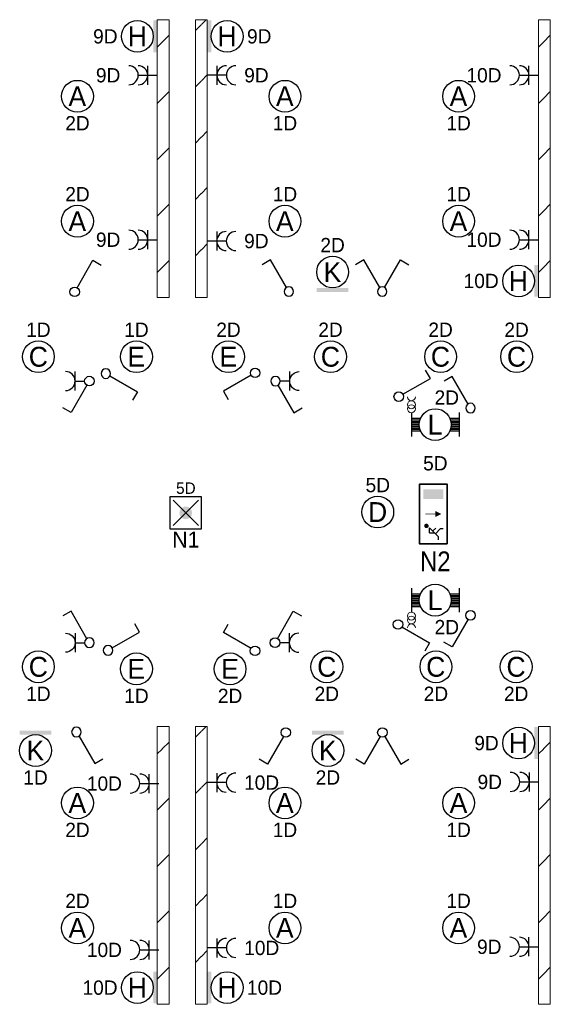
# Model space of a CAD drawing. Header units: millimetres. Extents: x 2866 to 82825, y 5804 to 55791.
# Tile 22 of 28: x 28365 to 35048, y 41045 to 53445. Entities that reach past the tile are written whole.
import ezdxf
from ezdxf.enums import TextEntityAlignment as Align

# ---------------------------------------------------------------- set-up
doc = ezdxf.new("R2010")
doc.units = ezdxf.units.MM
for name, color, linetype, lineweight in [('Level 14', 1, 'Continuous', 0), ('Level 16', 1, 'Continuous', 0), ('Level 18', 1, 'Continuous', 0), ('Level 19', 1, 'Continuous', 0), ('Level 20', 1, 'Continuous', 0)]:
    doc.layers.add(name, color=color, linetype=linetype, lineweight=lineweight)
doc.styles.add('Style-WORKING', font='WORKING.shx')

# ---------------------------------------------------------------- blocks, each defined once
blk = doc.blocks.new('EA8')
at = {"layer": 'Level 18', "color": 3, "linetype": 'Continuous', "lineweight": 25}
blk.add_circle((2.5, 0), 2, dxfattribs=at)
blk.add_solid([(0.5, -2), (0.5, 2), (0, -2), (0, 2)], dxfattribs=at)
at = {"layer": 'Level 18', "color": 1, "linetype": 'Continuous', "lineweight": 18, "style": 'Style-WORKING'}
blk.add_attdef('EA8_880', text='', height=1.8, dxfattribs=at).set_placement((2.8, 2.5), align=Align.CENTER)
at = {"layer": 'Level 18', "color": 2, "linetype": 'Continuous', "lineweight": 18, "style": 'Style-WORKING'}
blk.add_attdef('EA8_879', text='', height=2.5, dxfattribs=at).set_placement((2.48, 0), align=Align.MIDDLE_CENTER)
at = {"layer": 'Level 18', "color": 1, "linetype": 'Continuous', "lineweight": 18, "style": 'Style-WORKING'}
blk.add_attdef('EA8_882', text='', height=1.8, dxfattribs=at).set_placement((5, 0), align=Align.MIDDLE_LEFT)
blk.add_attdef('EA8_881', text='', height=1.8, dxfattribs=at).set_placement((2.8, -2.5), align=Align.TOP_CENTER)
blk = doc.blocks.new('EA7')
at = {"layer": 'Level 18', "color": 3, "linetype": 'Continuous', "lineweight": 25}
blk.add_circle((-2.5, 0), 2, dxfattribs=at)
blk.add_solid([(0, -2), (0, 2), (-0.5, -2), (-0.5, 2)], dxfattribs=at)
at = {"layer": 'Level 18', "color": 1, "linetype": 'Continuous', "lineweight": 18, "style": 'Style-WORKING'}
blk.add_attdef('EA7_1076', text='', height=1.8, dxfattribs=at).set_placement((-2.2, 2.5), align=Align.CENTER)
at = {"layer": 'Level 18', "color": 2, "linetype": 'Continuous', "lineweight": 18, "style": 'Style-WORKING'}
blk.add_attdef('EA7_1075', text='', height=2.5, dxfattribs=at).set_placement((-2.52, 0), align=Align.MIDDLE_CENTER)
at = {"layer": 'Level 18', "color": 1, "linetype": 'Continuous', "lineweight": 18, "style": 'Style-WORKING'}
blk.add_attdef('EA7_1077', text='', height=1.8, dxfattribs=at).set_placement((-5, 0), align=Align.MIDDLE_RIGHT)
blk.add_attdef('EA7_1078', text='', height=1.8, dxfattribs=at).set_placement((-2.2, -2.5), align=Align.TOP_CENTER)
blk = doc.blocks.new('EA6')
at = {"layer": 'Level 18', "color": 3, "linetype": 'Continuous', "lineweight": 25}
blk.add_circle((0, 2.5), 2, dxfattribs=at)
blk.add_solid([(-2, 0), (2, 0), (-2, 0.5), (2, 0.5)], dxfattribs=at)
at = {"layer": 'Level 18', "color": 1, "linetype": 'Continuous', "lineweight": 18, "style": 'Style-WORKING'}
blk.add_attdef('EA6_887', text='', height=1.8, dxfattribs=at).set_placement((0, 5), align=Align.CENTER)
at = {"layer": 'Level 18', "color": 2, "linetype": 'Continuous', "lineweight": 18, "style": 'Style-WORKING'}
blk.add_attdef('EA6_886', text='', height=2.5, dxfattribs=at).set_placement((-0.02, 2.5), align=Align.MIDDLE_CENTER)
at = {"layer": 'Level 18', "color": 1, "linetype": 'Continuous', "lineweight": 18, "style": 'Style-WORKING'}
blk.add_attdef('EA6_888', text='', height=1.8, dxfattribs=at).set_placement((-1.9, 2.5), align=Align.MIDDLE_RIGHT)
blk.add_attdef('EA6_889', text='', height=1.8, dxfattribs=at).set_placement((2.5, 2.5), align=Align.MIDDLE_LEFT)
blk = doc.blocks.new('EA7_1')
at = {"layer": 'Level 18', "color": 3, "linetype": 'Continuous', "lineweight": 25}
blk.add_circle((-2.5, 0), 2, dxfattribs=at)
blk.add_solid([(0, -2), (0, 2), (-0.5, -2), (-0.5, 2)], dxfattribs=at)
at = {"layer": 'Level 18', "color": 1, "linetype": 'Continuous', "lineweight": 18, "style": 'Style-WORKING'}
blk.add_attdef('EA7_1_1734', text='', height=1.8, dxfattribs=at).set_placement((-2.2, 2.5), align=Align.CENTER)
at = {"layer": 'Level 18', "color": 2, "linetype": 'Continuous', "lineweight": 18, "style": 'Style-WORKING'}
blk.add_attdef('EA7_1_1733', text='', height=2.5, dxfattribs=at).set_placement((-2.52, 0), align=Align.MIDDLE_CENTER)
at = {"layer": 'Level 18', "color": 1, "linetype": 'Continuous', "lineweight": 18, "style": 'Style-WORKING'}
blk.add_attdef('EA7_1_1735', text='', height=1.8, dxfattribs=at).set_placement((-5, 0), align=Align.MIDDLE_RIGHT)
blk.add_attdef('EA7_1_1736', text='', height=1.8, dxfattribs=at).set_placement((-2.2, -2.5), align=Align.TOP_CENTER)
blk = doc.blocks.new('EA9')
at = {"layer": 'Level 18', "color": 3, "linetype": 'Continuous', "lineweight": 25}
blk.add_circle((0, -2.5), 2, dxfattribs=at)
blk.add_solid([(-2, -0.5), (2, -0.5), (-2, 0), (2, 0)], dxfattribs=at)
at = {"layer": 'Level 18', "color": 2, "linetype": 'Continuous', "lineweight": 18, "style": 'Style-WORKING'}
blk.add_attdef('EA9_893', text='', height=2.5, dxfattribs=at).set_placement((-0.02, -2.5), align=Align.MIDDLE_CENTER)
at = {"layer": 'Level 18', "color": 1, "linetype": 'Continuous', "lineweight": 18, "style": 'Style-WORKING'}
blk.add_attdef('EA9_894', text='', height=1.8, dxfattribs=at).set_placement((-1.9, -2.5), align=Align.MIDDLE_RIGHT)
blk.add_attdef('EA9_895', text='', height=1.8, dxfattribs=at).set_placement((2.5, -2.5), align=Align.MIDDLE_LEFT)
blk.add_attdef('EA9_896', text='', height=1.8, dxfattribs=at).set_placement((0, -5), align=Align.TOP_CENTER)
blk = doc.blocks.new('EC6')
at = {"layer": 'Level 18', "color": 3, "linetype": 'Continuous', "lineweight": 25}
blk.add_circle((0, 0), 2, dxfattribs=at)
at = {"layer": 'Level 18', "color": 1, "linetype": 'Continuous', "lineweight": 18, "style": 'Style-WORKING'}
blk.add_attdef('EC6_900', text='', height=1.8, dxfattribs=at).set_placement((0.3, 2.5), align=Align.CENTER)
at = {"layer": 'Level 18', "color": 2, "linetype": 'Continuous', "lineweight": 18, "style": 'Style-WORKING'}
blk.add_attdef('EC6_899', text='', height=2.5, dxfattribs=at).set_placement((-0.02, 0), align=Align.MIDDLE_CENTER)
at = {"layer": 'Level 18', "color": 1, "linetype": 'Continuous', "lineweight": 18, "style": 'Style-WORKING'}
blk.add_attdef('EC6_901', text='', height=1.8, dxfattribs=at).set_placement((-1.9, 0), align=Align.MIDDLE_RIGHT)
blk.add_attdef('EC6_903', text='', height=1.8, dxfattribs=at).set_placement((2.5, 0), align=Align.MIDDLE_LEFT)
blk.add_attdef('EC6_902', text='', height=1.8, dxfattribs=at).set_placement((0.3, -2.5), align=Align.TOP_CENTER)
blk = doc.blocks.new('EL6_2')
at = {"layer": 'Level 16', "color": 3, "linetype": 'Continuous', "lineweight": 25}
for p, q in [((2.4, 0), (0, 0)), ((1.2, 1.2), (1.2, -1.2))]:
    blk.add_line(p, q, dxfattribs=at)
for centre in [(2.4, 0), (3.6, 0)]:
    blk.add_arc(centre, 1.2, 90, 270, dxfattribs=at)
at = {"layer": 'Level 16', "color": 2, "linetype": 'Continuous', "lineweight": 18, "style": 'Style-WORKING'}
blk.add_attdef('EL6_2_6265', text='', height=1.8, rotation=270, dxfattribs=at).set_placement((4.66, -0.3), align=Align.CENTER)
blk.add_attdef('EL6_2_6266', text='', height=1.8, rotation=90, dxfattribs=at).set_placement((4.66, 0), align=Align.TOP_CENTER)
blk.add_attdef('EL6_2_6268', text='', height=1.8, rotation=180, dxfattribs=at).set_placement((4.06, 0), align=Align.MIDDLE_RIGHT)
blk.add_attdef('EL6_2_6267', text='', height=1.8, dxfattribs=at).set_placement((4.66, 0), align=Align.MIDDLE_LEFT)
blk = doc.blocks.new('*U19')
at = {"layer": 'Level 18', "color": 3, "linetype": 'Continuous', "lineweight": 0, "extrusion": (0, 0, -1)}
for centre in [(-0.01, 0), (-1.01, 0)]:
    blk.add_circle(centre, 1, dxfattribs=at)
at = {"layer": 'Level 18', "color": 3, "linetype": 'Continuous', "lineweight": 0}
blk.add_arc((-1.99, 0), 1, 270.0063, 89.9937, dxfattribs=at)
blk = doc.blocks.new('EA0_1')
at = {"layer": 'Level 18', "color": 3, "linetype": 'Continuous', "lineweight": 25}
for p, q in [((-3, 1.5), (-3, -1.5)), ((3, 1.5), (3, -1.5)), ((-3, 0.8), (-1.82, 0.8)), ((-3, 0.6), (-1.9, 0.6)), ((-3, 0.4), (-1.95, 0.4)), ((-3, 0.2), (-2, 0.2)), ((-3, 0), (-2, 0)), ((1.82, 0.8), (3, 0.8)), ((1.9, 0.6), (3, 0.6)), ((1.95, 0.4), (3, 0.4)), ((2, 0.2), (3, 0.2)), ((2, 0), (3, 0)), ((-3, -0.2), (-2, -0.2)), ((-3, -0.4), (-1.95, -0.4)), ((-3, -0.6), (-1.9, -0.6)), ((-3, -0.8), (-1.82, -0.8)), ((1.82, -0.8), (3, -0.8)), ((1.9, -0.6), (3, -0.6)), ((1.95, -0.4), (3, -0.4)), ((2, -0.2), (3, -0.2))]:
    blk.add_line(p, q, dxfattribs=at)
blk.add_circle((0, -0.005), 2, dxfattribs=at)
at = {"layer": 'Level 18', "color": 1, "linetype": 'Continuous', "lineweight": 0, "style": 'Style-WORKING'}
blk.add_attdef('EA0_1_6177', text='', height=1.8, dxfattribs=at).set_placement((3.6, 2.5), align=Align.RIGHT)
blk.add_attdef('EA0_1_6178', (-3, 2.5), '', height=1.8, dxfattribs=at)
at = {"layer": 'Level 18', "color": 2, "linetype": 'Continuous', "lineweight": 18, "style": 'Style-WORKING'}
blk.add_attdef('EA0_1_6176', text='', height=2.4999, dxfattribs=at).set_placement((-0.02149, -0.01005), align=Align.MIDDLE_CENTER)
at = {"layer": 'Level 18', "color": 1, "linetype": 'Continuous', "lineweight": 0, "style": 'Style-WORKING'}
blk.add_attdef('EA0_1_6180', text='', height=1.8, dxfattribs=at).set_placement((3.6, -2.5), align=Align.TOP_RIGHT)
blk.add_attdef('EA0_1_6179', text='', height=1.8, dxfattribs=at).set_placement((-3, -2.5), align=Align.TOP_LEFT)
blk = doc.blocks.new('*U32')
at = {"layer": 'Level 18', "color": 3, "linetype": 'Continuous', "lineweight": 0, "extrusion": (0, 0, -1)}
for centre in [(0.01, 0), (-0.99, 0)]:
    blk.add_circle(centre, 1, dxfattribs=at)
at = {"layer": 'Level 18', "color": 3, "linetype": 'Continuous', "lineweight": 0}
blk.add_arc((-2.01, 0), 1, 270.0063, 89.9937, dxfattribs=at)
blk = doc.blocks.new('EH0')
at = {"layer": 'Level 19', "color": 3, "linetype": 'Continuous', "lineweight": 25}
for p, q in [((0.3, 0.5), (2.3, 3.98)), ((2.3, 3.98), (3.34, 3.38))]:
    blk.add_line(p, q, dxfattribs=at)
blk.add_circle((-0.005, 0), 0.6, dxfattribs=at)
at = {"layer": 'Level 19', "color": 1, "linetype": 'Continuous', "lineweight": 0, "style": 'Style-WORKING'}
blk.add_attdef('EH0_6285', text='', height=1.8, rotation=90, dxfattribs=at).set_placement((2.42, 5), align=Align.MIDDLE_LEFT)
blk.add_attdef('EH0_6284', text='', height=1.8, rotation=270, dxfattribs=at).set_placement((2.42, 4.4), align=Align.MIDDLE_RIGHT)
blk.add_attdef('EH0_6286', text='', height=1.8, rotation=180, dxfattribs=at).set_placement((2.12, 4.5), align=Align.TOP_CENTER)
blk.add_attdef('EH0_6283', text='', height=1.8, dxfattribs=at).set_placement((2.72, 4.5), align=Align.CENTER)
blk = doc.blocks.new('EH0_2')
at = {"layer": 'Level 19', "color": 3, "linetype": 'Continuous', "lineweight": 25}
for p, q in [((0.3, 0.5), (2.3, 3.98)), ((2.3, 3.98), (3.36, 3.38))]:
    blk.add_line(p, q, dxfattribs=at)
at = {"layer": 'Level 19', "color": 3, "linetype": 'Continuous', "lineweight": 25, "extrusion": (0, 0, -1)}
blk.add_circle((-0.005, 0), 0.6, dxfattribs=at)
at = {"layer": 'Level 19', "color": 1, "linetype": 'Continuous', "lineweight": 0, "style": 'Style-WORKING'}
blk.add_attdef('EH0_2_6401', text='', height=1.8, rotation=90, dxfattribs=at).set_placement((2.42, 5), align=Align.MIDDLE_LEFT)
blk.add_attdef('EH0_2_6400', text='', height=1.8, rotation=270, dxfattribs=at).set_placement((2.42, 4.4), align=Align.MIDDLE_RIGHT)
blk.add_attdef('EH0_2_6402', text='', height=1.8, rotation=180, dxfattribs=at).set_placement((2.12, 4.5), align=Align.TOP_CENTER)
blk.add_attdef('EH0_2_6399', text='', height=1.8, dxfattribs=at).set_placement((2.72, 4.5), align=Align.CENTER)
blk = doc.blocks.new('EK1')
at = {"layer": 'Level 19', "color": 3, "linetype": 'Continuous', "lineweight": 25}
for p, q in [((0.3, 0.5), (2.3, 3.98)), ((2.3, 3.98), (3.34, 3.38)), ((1.8, 0), (0.6, 0)), ((1.8, 1.2), (1.8, -1.2))]:
    blk.add_line(p, q, dxfattribs=at)
blk.add_circle((0, 0), 0.6, dxfattribs=at)
blk.add_arc((3, 0), 1.2, 90, 270, dxfattribs=at)
at = {"layer": 'Level 19', "color": 1, "linetype": 'Continuous', "lineweight": 0, "style": 'Style-WORKING'}
blk.add_attdef('EK1_6324', text='', height=1.8, rotation=270, dxfattribs=at).set_placement((2.42, 4.4), align=Align.MIDDLE_RIGHT)
blk.add_attdef('EK1_6325', text='', height=1.8, rotation=90, dxfattribs=at).set_placement((2.42, 5), align=Align.MIDDLE_LEFT)
blk.add_attdef('EK1_6326', text='', height=1.8, rotation=180, dxfattribs=at).set_placement((2.12, 4.5), align=Align.TOP_CENTER)
blk.add_attdef('EK1_6323', text='', height=1.8, dxfattribs=at).set_placement((2.72, 4.5), align=Align.CENTER)
at = {"layer": 'Level 19', "color": 2, "linetype": 'Continuous', "lineweight": 0, "style": 'Style-WORKING'}
blk.add_attdef('EK1_6329', text='', height=1.8, rotation=270, dxfattribs=at).set_placement((4.04, -0.3), align=Align.CENTER)
blk.add_attdef('EK1_6330', text='', height=1.8, rotation=90, dxfattribs=at).set_placement((4.04, 0.3), align=Align.TOP_CENTER)
blk.add_attdef('EK1_6332', text='', height=1.8, rotation=180, dxfattribs=at).set_placement((3.44, 0), align=Align.MIDDLE_RIGHT)
blk.add_attdef('EK1_6331', text='', height=1.8, dxfattribs=at).set_placement((4.04, 0), align=Align.MIDDLE_LEFT)
blk = doc.blocks.new('EH6')
at = {"layer": 'Level 19', "color": 3, "linetype": 'Continuous', "lineweight": 25}
for p, q in [((-2.3, 3.98), (-3.34, 3.38)), ((-0.3, 0.5), (-2.3, 3.98)), ((0.3, 0.5), (2.3, 3.98)), ((2.3, 3.98), (3.36, 3.38))]:
    blk.add_line(p, q, dxfattribs=at)
blk.add_circle((0.005, 0), 0.6, dxfattribs=at)
at = {"layer": 'Level 19', "color": 1, "linetype": 'Continuous', "lineweight": 0, "style": 'Style-WORKING'}
for tag, p in [('EH6_6299', (-2.42, 5)), ('EH6_6295', (2.42, 5))]:
    blk.add_attdef(tag, text='', height=1.8, rotation=90, dxfattribs=at).set_placement(p, align=Align.MIDDLE_LEFT)
for tag, p in [('EH6_6298', (-2.42, 4.4)), ('EH6_6294', (2.42, 4.4))]:
    blk.add_attdef(tag, text='', height=1.8, rotation=270, dxfattribs=at).set_placement(p, align=Align.MIDDLE_RIGHT)
for tag, p in [('EH6_6300', (-2.72, 4.5)), ('EH6_6296', (2.12, 4.5))]:
    blk.add_attdef(tag, text='', height=1.8, rotation=180, dxfattribs=at).set_placement(p, align=Align.TOP_CENTER)
for tag, p in [('EH6_6297', (-2.12, 4.5)), ('EH6_6293', (2.72, 4.5))]:
    blk.add_attdef(tag, text='', height=1.8, dxfattribs=at).set_placement(p, align=Align.CENTER)
blk = doc.blocks.new('EG6_1')
at = {"layer": 'Level 20', "linetype": 'Continuous', "lineweight": 25}
h = blk.add_hatch(color=2, dxfattribs=at)
edge = h.paths.add_edge_path()
edge.add_arc((-1.5, -0.87496), 0.28125, 0, 360)
at = {"layer": 'Level 20', "color": 2, "linetype": 'Continuous', "lineweight": 25}
for p, q in [((-3.25, -2.38), (-2.88, -2.38)), ((-2.88, -2.38), (-1.75, -1.25)), ((-1.88, -2.6), (-2.5, -2)), ((-2.38, -1.25), (-1.75, -1.25)), ((-2.38, -1.25), (-2.38, -1.88)), ((-1.8, -2.05), (-2.15, -1.65)), ((-1.88, -3), (-1.88, -2.6))]:
    blk.add_line(p, q, dxfattribs=at)
at = {"layer": 'Level 20', "color": 4, "linetype": 'Continuous', "lineweight": 35, "flags": 128}
blk.add_lwpolyline([(-3.75, -3.5), (3.75, -3.5), (3.75, -1.5), (3.75, 0), (-3.75, 0), (-3.75, -3.5)], close=True, dxfattribs=at)
at = {"layer": 'Level 20', "color": 3, "linetype": 'Continuous', "lineweight": 25}
blk.add_solid([(0.05, -0.75), (0.05, -2), (-0.05, -0.75), (-0.05, -2)], dxfattribs=at)
at = {"layer": 'Level 20', "color": 3, "linetype": 'Continuous', "lineweight": 25, "extrusion": (0, 0, -1)}
for points in [[(-1.88, -0.5), (-3.12, -0.5), (-1.88, -3), (-3.12, -3)], [(0, -2.75), (-0.38, -2), (0.38, -2)]]:
    blk.add_solid(points, dxfattribs=at)
at = {"layer": 'Level 20', "color": 2, "linetype": 'Continuous', "lineweight": 18, "style": 'Style-WORKING', "width": 0.899993}
for tag, rotation, p in [('EG6_1_12972', 270, (-1.11, 2.03)), ('EG6_1_12975', 90, (1.25, 2.77)), ('EG6_1_12970', 90, (-4.85, -1.63)), ('EG6_1_12967', 90, (7.35, -1.63)), ('EG6_1_12962', 270, (-7.22, -1.99498)), ('EG6_1_12957', 270, (4.98, -2.37)), ('EG6_1_12966', 90, (1.25, -5.53)), ('EG6_1_12964', 270, (-1.5, -6.27))]:
    blk.add_attdef(tag, text='', height=2.50002, rotation=rotation, dxfattribs=at).set_placement(p, align=Align.CENTER)
at = {"layer": 'Level 20', "color": 1, "linetype": 'Continuous', "lineweight": 0, "style": 'Style-WORKING'}
for tag, rotation, p in [('EG6_1_12973', 90, (0.75, 2.45)), ('EG6_1_12976', 270, (-0.61, 1.85)), ('EG6_1_12963', 90, (-5.35, -1.7)), ('EG6_1_12969', 270, (-6.72, -2.3)), ('EG6_1_12958', 90, (6.85, -1.7)), ('EG6_1_12968', 270, (5.48, -1.99998)), ('EG6_1_12965', 270, (-1, -6.2)), ('EG6_1_12960', 90, (0.75, -5.6))]:
    blk.add_attdef(tag, text='', height=1.8, rotation=rotation, dxfattribs=at).set_placement(p, align=Align.CENTER)
at = {"layer": 'Level 20', "color": 2, "linetype": 'Continuous', "lineweight": 18, "style": 'Style-WORKING', "width": 0.900036}
blk.add_attdef('EG6_1_12971', text='', height=2.4999, dxfattribs=at).set_placement((0.37, 1), align=Align.CENTER)
at = {"layer": 'Level 20', "color": 1, "linetype": 'Continuous', "lineweight": 0, "style": 'Style-WORKING', "width": 0.9}
for tag, p in [('EG6_1_12974', (0.27, 1)), ('EG6_1_12959', (0.27, -6.3))]:
    blk.add_attdef(tag, text='', height=1.8, dxfattribs=at).set_placement(p, align=Align.CENTER)
at = {"layer": 'Level 20', "color": 2, "linetype": 'Continuous', "lineweight": 18, "style": 'Style-WORKING', "width": 0.900036}
for tag, p in [('EG6_1_12954', (-4, -1.50005)), ('EG6_1_12953', (9.25, -1.50005))]:
    blk.add_attdef(tag, text='', height=2.4999, dxfattribs=at).set_placement(p, align=Align.MIDDLE_RIGHT)
at = {"layer": 'Level 20', "color": 1, "linetype": 'Continuous', "lineweight": 0, "style": 'Style-WORKING', "width": 0.9}
blk.add_attdef('EG6_1_12961', text='', height=1.8, dxfattribs=at).set_placement((-4.21, -2.4), align=Align.RIGHT)
at = {"layer": 'Level 20', "color": 1, "linetype": 'Continuous', "lineweight": 0, "style": 'Style-WORKING'}
blk.add_attdef('EG6_1_12956', (4.75, -2.4), '', height=1.8, dxfattribs=at)
at = {"layer": 'Level 20', "color": 2, "linetype": 'Continuous', "lineweight": 18, "style": 'Style-WORKING', "width": 0.900036}
blk.add_attdef('EG6_1_12955', text='', height=2.4999, dxfattribs=at).set_placement((0.37, -4.5001), align=Align.TOP_CENTER)
blk = doc.blocks.new('ED9_1')
at = {"layer": 'Level 20', "linetype": 'Continuous', "lineweight": 35}
h = blk.add_hatch(color=4, dxfattribs=at)
edge = h.paths.add_edge_path()
edge.add_arc((0, 0), 0.8, 0, 360)
at = {"layer": 'Level 20', "color": 3, "linetype": 'Continuous', "lineweight": 25}
for p, q in [((2, 2), (-2, 2)), ((-2, 2), (-2, -2)), ((2, -2), (2, 2)), ((-2, -2), (2, -2))]:
    blk.add_line(p, q, dxfattribs=at)
at = {"layer": 'Level 20', "color": 4, "linetype": 'Continuous', "lineweight": 35}
for p, q in [((-1.6, 1.6), (1.6, -1.6)), ((-1.6, -1.6), (1.6, 1.6))]:
    blk.add_line(p, q, dxfattribs=at)
at = {"layer": 'Level 20', "color": 2, "linetype": 'Continuous', "lineweight": 25, "style": 'Style-WORKING'}
blk.add_attdef('ED9_1_13027', text='', height=2, dxfattribs=at).set_placement((0.34, 2.71), align=Align.CENTER)
at = {"layer": 'Level 20', "color": 1, "linetype": 'Continuous', "lineweight": 18, "style": 'Style-WORKING'}
blk.add_attdef('ED9_1_13024', text='', height=1.44, dxfattribs=at).set_placement((0.01, 2.39), align=Align.CENTER)
at = {"layer": 'Level 20', "color": 2, "linetype": 'Continuous', "lineweight": 25, "style": 'Style-WORKING'}
blk.add_attdef('ED9_1_13025', text='', height=2, dxfattribs=at).set_placement((-2.05, -0.94), align=Align.RIGHT)
at = {"layer": 'Level 20', "color": 1, "linetype": 'Continuous', "lineweight": 18, "style": 'Style-WORKING'}
blk.add_attdef('ED9_1_13020', text='', height=1.44, dxfattribs=at).set_placement((-2.24, -0.94), align=Align.RIGHT)
blk.add_attdef('ED9_1_13021', (2.89, -0.94), '', height=1.44, dxfattribs=at)
at = {"layer": 'Level 20', "color": 2, "linetype": 'Continuous', "lineweight": 25, "style": 'Style-WORKING'}
blk.add_attdef('ED9_1_13026', (2.89, -0.94), '', height=2, dxfattribs=at)
blk.add_attdef('ED9_1_13028', text='', height=2, dxfattribs=at).set_placement((0.01, -2.37), align=Align.TOP_CENTER)
at = {"layer": 'Level 20', "color": 1, "linetype": 'Continuous', "lineweight": 18, "style": 'Style-WORKING'}
blk.add_attdef('ED9_1_13022', text='', height=1.44, dxfattribs=at).set_placement((0.24, -2.54), align=Align.TOP_CENTER)

msp = doc.modelspace()

# ---------------------------------------------------------------- hatches: boundary and pattern name
at = {"layer": 'Level 14', "linetype": 'Continuous', "lineweight": 18}
h = msp.add_hatch(dxfattribs=at)
h.set_pattern_fill('EZ7', color=2, style=0, pattern_type=2)
h.set_pattern_definition([(45, (30160.56, 51742.47), (-709, 6e-14), [1001.26, -1.41])])
h.paths.add_polyline_path([(30248, 49945), (30248, 53445), (30098, 53445), (30098, 49945)])
h = msp.add_hatch(dxfattribs=at)
h.set_pattern_fill('EZ7', color=2, style=0, pattern_type=2)
h.set_pattern_definition([(45, (30652.9, 52673.1), (-709, 6e-14), [1001.26, -1.41])])
h.paths.add_polyline_path([(30578, 53445), (30578, 49945), (30728, 49945), (30728, 53445)])
h = msp.add_hatch(dxfattribs=at)
h.set_pattern_fill('EZ7', color=2, style=0, pattern_type=2)
h.set_pattern_definition([(45, (34960.56, 51742.47), (-709, 6e-14), [1001.26, -1.41])])
h.paths.add_polyline_path([(35048, 49945), (35048, 53445), (34898, 53445), (34898, 49945)])
h = msp.add_hatch(dxfattribs=at)
h.set_pattern_fill('EZ7', color=2, style=0, pattern_type=2)
h.set_pattern_definition([(45, (30160.56, 42842.47), (-709, 6e-14), [1001.26, -1.41])])
h.paths.add_polyline_path([(30248, 41045), (30248, 44545), (30098, 44545), (30098, 41045)])
h = msp.add_hatch(dxfattribs=at)
h.set_pattern_fill('EZ7', color=2, style=0, pattern_type=2)
h.set_pattern_definition([(45, (30652.9, 43773.1), (-709, 6e-14), [1001.26, -1.41])])
h.paths.add_polyline_path([(30578, 44545), (30578, 41045), (30728, 41045), (30728, 44545)])
h = msp.add_hatch(dxfattribs=at)
h.set_pattern_fill('EZ7', color=2, style=0, pattern_type=2)
h.set_pattern_definition([(45, (34960.56, 42842.47), (-709, 6e-14), [1001.26, -1.41])])
h.paths.add_polyline_path([(35048, 41045), (35048, 44545), (34898, 44545), (34898, 41045)])

# ---------------------------------------------------------------- linework, layer by layer
at = {"layer": 'Level 14', "color": 3, "linetype": 'CONTINUOUS', "lineweight": 0}
for p, q in [((30098, 49945), (30098, 53445)), ((30098, 53445), (30173, 53445)), ((30248, 53445), (30173, 53445)), ((30248, 49945), (30248, 53445)), ((30578, 53445), (30653, 53445)), ((30578, 53445), (30578, 49945)), ((30728, 53445), (30653, 53445)), ((30728, 53445), (30728, 49945)), ((34898, 49945), (34898, 53445)), ((34898, 53445), (34973, 53445)), ((35048, 53445), (34973, 53445)), ((35048, 49945), (35048, 53445)), ((30098, 49945), (30173, 49945)), ((30248, 49945), (30173, 49945)), ((30578, 49945), (30653, 49945)), ((30728, 49945), (30653, 49945)), ((34898, 49945), (34973, 49945)), ((35048, 49945), (34973, 49945)), ((30098, 41045), (30098, 44545)), ((30098, 44545), (30173, 44545)), ((30248, 44545), (30173, 44545)), ((30248, 41045), (30248, 44545)), ((30578, 44545), (30653, 44545)), ((30578, 44545), (30578, 41045)), ((30728, 44545), (30653, 44545)), ((30728, 44545), (30728, 41045)), ((34898, 41045), (34898, 44545)), ((34898, 44545), (34973, 44545)), ((35048, 44545), (34973, 44545)), ((35048, 41045), (35048, 44545)), ((30098, 41045), (30173, 41045)), ((30248, 41045), (30173, 41045)), ((30578, 41045), (30653, 41045)), ((30728, 41045), (30653, 41045)), ((34898, 41045), (34973, 41045)), ((35048, 41045), (34973, 41045))]:
    msp.add_line(p, q, dxfattribs=at)

# ---------------------------------------------------------------- block references
at = {"layer": 'Level 16', "color": 3, "linetype": 'Continuous', "lineweight": 25}
ref = msp.add_blockref('EL6_2', (30098, 52745), dxfattribs=dict(at, xscale=100, yscale=100, zscale=100, rotation=180))
ref.add_attrib('EL6_2_6268', '9D', dxfattribs={"color": 2, "linetype": 'Continuous', "lineweight": 18, "height": 180, "style": 'Style-WORKING'}).set_placement((29633, 52745), align=Align.MIDDLE_RIGHT)
ref = msp.add_blockref('EL6_2', (30728, 52745), dxfattribs=dict(at, xscale=100, yscale=100, zscale=100))
ref.add_attrib('EL6_2_6267', '9D ', dxfattribs={"color": 2, "linetype": 'Continuous', "lineweight": 18, "height": 180, "style": 'Style-WORKING'}).set_placement((31193, 52745), align=Align.MIDDLE_LEFT)
ref = msp.add_blockref('EL6_2', (34898, 52745), dxfattribs=dict(at, xscale=100, yscale=100, zscale=100, rotation=180))
ref.add_attrib('EL6_2_6268', '10D', dxfattribs={"color": 2, "linetype": 'Continuous', "lineweight": 18, "height": 180, "style": 'Style-WORKING'}).set_placement((34433, 52745), align=Align.MIDDLE_RIGHT)
ref = msp.add_blockref('EL6_2', (30098, 50674), dxfattribs=dict(at, xscale=100, yscale=100, zscale=100, rotation=180))
ref.add_attrib('EL6_2_6268', '9D', dxfattribs={"color": 2, "linetype": 'Continuous', "lineweight": 18, "height": 180, "style": 'Style-WORKING'}).set_placement((29633, 50674), align=Align.MIDDLE_RIGHT)
ref = msp.add_blockref('EL6_2', (30727, 50657), dxfattribs=dict(at, xscale=100, yscale=100, zscale=100))
ref.add_attrib('EL6_2_6267', '9D ', dxfattribs={"color": 2, "linetype": 'Continuous', "lineweight": 18, "height": 180, "style": 'Style-WORKING'}).set_placement((31192, 50657), align=Align.MIDDLE_LEFT)
ref = msp.add_blockref('EL6_2', (34898, 50674), dxfattribs=dict(at, xscale=100, yscale=100, zscale=100, rotation=180))
ref.add_attrib('EL6_2_6268', '10D', dxfattribs={"color": 2, "linetype": 'Continuous', "lineweight": 18, "height": 180, "style": 'Style-WORKING'}).set_placement((34433, 50674), align=Align.MIDDLE_RIGHT)
ref = msp.add_blockref('EL6_2', (30118, 43825), dxfattribs=dict(at, xscale=100, yscale=100, zscale=100, rotation=180))
ref.add_attrib('EL6_2_6268', '10D', dxfattribs={"color": 2, "linetype": 'Continuous', "lineweight": 18, "height": 180, "style": 'Style-WORKING'}).set_placement((29653, 43825), align=Align.MIDDLE_RIGHT)
ref = msp.add_blockref('EL6_2', (30726, 43837), dxfattribs=dict(at, xscale=100, yscale=100, zscale=100))
ref.add_attrib('EL6_2_6267', '10D', dxfattribs={"color": 2, "linetype": 'Continuous', "lineweight": 18, "height": 180, "style": 'Style-WORKING'}).set_placement((31191, 43837), align=Align.MIDDLE_LEFT)
ref = msp.add_blockref('EL6_2', (34904, 43845), dxfattribs=dict(at, xscale=100, yscale=100, zscale=100, rotation=180))
ref.add_attrib('EL6_2_6268', '9D', dxfattribs={"color": 2, "linetype": 'Continuous', "lineweight": 18, "height": 180, "style": 'Style-WORKING'}).set_placement((34439, 43845), align=Align.MIDDLE_RIGHT)
ref = msp.add_blockref('EL6_2', (30118, 41730), dxfattribs=dict(at, xscale=100, yscale=100, zscale=100, rotation=180))
ref.add_attrib('EL6_2_6268', '10D', dxfattribs={"color": 2, "linetype": 'Continuous', "lineweight": 18, "height": 180, "style": 'Style-WORKING'}).set_placement((29653, 41730), align=Align.MIDDLE_RIGHT)
ref = msp.add_blockref('EL6_2', (30728, 41755), dxfattribs=dict(at, xscale=100, yscale=100, zscale=100))
ref.add_attrib('EL6_2_6267', '10D', dxfattribs={"color": 2, "linetype": 'Continuous', "lineweight": 18, "height": 180, "style": 'Style-WORKING'}).set_placement((31193, 41755), align=Align.MIDDLE_LEFT)
ref = msp.add_blockref('EL6_2', (34898, 41769), dxfattribs=dict(at, xscale=100, yscale=100, zscale=100, rotation=180))
ref.add_attrib('EL6_2_6268', '9D', dxfattribs={"color": 2, "linetype": 'Continuous', "lineweight": 18, "height": 180, "style": 'Style-WORKING'}).set_placement((34433, 41769), align=Align.MIDDLE_RIGHT)
at = {"layer": 'Level 18', "color": 3, "linetype": 'Continuous', "lineweight": 25, "xscale": 100, "yscale": 100, "zscale": 100}
for name, p, values in [('EA7', (30098, 53235), {'EA7_1075': 'H', 'EA7_1077': '9D'}), ('EA8', (30728, 53235), {'EA8_879': 'H', 'EA8_882': '9D'}), ('EA6', (32306, 50016), {'EA6_886': 'K', 'EA6_887': '2D'}), ('EA7', (34898, 50155), {'EA7_1075': 'H', 'EA7_1077': '10D'}), ('EA7_1', (34898, 44335), {'EA7_1_1733': 'H', 'EA7_1_1735': '9D'}), ('EA9', (28565, 44491), {'EA9_893': 'K', 'EA9_896': '1D'}), ('EA9', (32247, 44491), {'EA9_893': 'K', 'EA9_896': '2D'}), ('EA7_1', (30098, 41255), {'EA7_1_1733': 'H', 'EA7_1_1735': '10D'}), ('EA8', (30728, 41255), {'EA8_879': 'H', 'EA8_882': '10D'})]:
    msp.add_blockref(name, p, dxfattribs=at).add_auto_attribs(values)
at = {"layer": 'Level 18', "color": 3, "linetype": 'Continuous', "lineweight": 25}
ref = msp.add_blockref('EC6', (29093, 52481), dxfattribs=dict(at, xscale=100, yscale=100, zscale=100))
ref.add_attrib('EC6_899', 'A', dxfattribs={"color": 2, "linetype": 'Continuous', "lineweight": 18, "height": 250, "style": 'Style-WORKING'}).set_placement((29091, 52481), align=Align.MIDDLE_CENTER)
ref.add_attrib('EC6_902', '2D', dxfattribs={"color": 1, "linetype": 'Continuous', "lineweight": 18, "height": 180, "style": 'Style-WORKING'}).set_placement((29093, 52231), align=Align.TOP_CENTER)
ref = msp.add_blockref('EC6', (31706, 52481), dxfattribs=dict(at, xscale=100, yscale=100, zscale=100))
ref.add_attrib('EC6_899', 'A', dxfattribs={"color": 2, "linetype": 'Continuous', "lineweight": 18, "height": 250, "style": 'Style-WORKING'}).set_placement((31704, 52481), align=Align.MIDDLE_CENTER)
ref.add_attrib('EC6_902', '1D', dxfattribs={"color": 1, "linetype": 'Continuous', "lineweight": 18, "height": 180, "style": 'Style-WORKING'}).set_placement((31706, 52231), align=Align.TOP_CENTER)
ref = msp.add_blockref('EC6', (33893, 52481), dxfattribs=dict(at, xscale=100, yscale=100, zscale=100))
ref.add_attrib('EC6_899', 'A', dxfattribs={"color": 2, "linetype": 'Continuous', "lineweight": 18, "height": 250, "style": 'Style-WORKING'}).set_placement((33891, 52481), align=Align.MIDDLE_CENTER)
ref.add_attrib('EC6_902', '1D', dxfattribs={"color": 1, "linetype": 'Continuous', "lineweight": 18, "height": 180, "style": 'Style-WORKING'}).set_placement((33893, 52231), align=Align.TOP_CENTER)
ref = msp.add_blockref('EC6', (29093, 50907), dxfattribs=dict(at, xscale=100, yscale=100, zscale=100))
ref.add_attrib('EC6_899', 'A', dxfattribs={"color": 2, "linetype": 'Continuous', "lineweight": 18, "height": 250, "style": 'Style-WORKING'}).set_placement((29091, 50907), align=Align.MIDDLE_CENTER)
ref.add_attrib('EC6_900', '2D', dxfattribs={"color": 1, "linetype": 'Continuous', "lineweight": 18, "height": 180, "style": 'Style-WORKING'}).set_placement((29093, 51157), align=Align.CENTER)
ref = msp.add_blockref('EC6', (31706, 50907), dxfattribs=dict(at, xscale=100, yscale=100, zscale=100))
ref.add_attrib('EC6_899', 'A', dxfattribs={"color": 2, "linetype": 'Continuous', "lineweight": 18, "height": 250, "style": 'Style-WORKING'}).set_placement((31704, 50907), align=Align.MIDDLE_CENTER)
ref.add_attrib('EC6_900', '1D', dxfattribs={"color": 1, "linetype": 'Continuous', "lineweight": 18, "height": 180, "style": 'Style-WORKING'}).set_placement((31706, 51157), align=Align.CENTER)
ref = msp.add_blockref('EC6', (33893, 50907), dxfattribs=dict(at, xscale=100, yscale=100, zscale=100))
ref.add_attrib('EC6_899', 'A', dxfattribs={"color": 2, "linetype": 'Continuous', "lineweight": 18, "height": 250, "style": 'Style-WORKING'}).set_placement((33891, 50907), align=Align.MIDDLE_CENTER)
ref.add_attrib('EC6_900', '1D', dxfattribs={"color": 1, "linetype": 'Continuous', "lineweight": 18, "height": 180, "style": 'Style-WORKING'}).set_placement((33893, 51157), align=Align.CENTER)
ref = msp.add_blockref('EC6', (28601, 49200), dxfattribs=dict(at, xscale=100, yscale=100, zscale=100))
ref.add_attrib('EC6_899', 'C', dxfattribs={"color": 2, "linetype": 'Continuous', "lineweight": 18, "height": 250, "style": 'Style-WORKING'}).set_placement((28600, 49200), align=Align.MIDDLE_CENTER)
ref.add_attrib('EC6_900', '1D', dxfattribs={"color": 1, "linetype": 'Continuous', "lineweight": 18, "height": 180, "style": 'Style-WORKING'}).set_placement((28601, 49450), align=Align.CENTER)
ref = msp.add_blockref('EC6', (29836, 49200), dxfattribs=dict(at, xscale=100, yscale=100, zscale=100))
ref.add_attrib('EC6_899', 'E', dxfattribs={"color": 2, "linetype": 'Continuous', "lineweight": 18, "height": 250, "style": 'Style-WORKING'}).set_placement((29834, 49200), align=Align.MIDDLE_CENTER)
ref.add_attrib('EC6_900', '1D', dxfattribs={"color": 1, "linetype": 'Continuous', "lineweight": 18, "height": 180, "style": 'Style-WORKING'}).set_placement((29836, 49450), align=Align.CENTER)
ref = msp.add_blockref('EC6', (30995, 49200), dxfattribs=dict(at, xscale=100, yscale=100, zscale=100))
ref.add_attrib('EC6_899', 'E', dxfattribs={"color": 2, "linetype": 'Continuous', "lineweight": 18, "height": 250, "style": 'Style-WORKING'}).set_placement((30993, 49200), align=Align.MIDDLE_CENTER)
ref.add_attrib('EC6_900', '2D', dxfattribs={"color": 1, "linetype": 'Continuous', "lineweight": 18, "height": 180, "style": 'Style-WORKING'}).set_placement((30995, 49450), align=Align.CENTER)
ref = msp.add_blockref('EC6', (32280, 49200), dxfattribs=dict(at, xscale=100, yscale=100, zscale=100))
ref.add_attrib('EC6_899', 'C', dxfattribs={"color": 2, "linetype": 'Continuous', "lineweight": 18, "height": 250, "style": 'Style-WORKING'}).set_placement((32278, 49200), align=Align.MIDDLE_CENTER)
ref.add_attrib('EC6_900', '2D', dxfattribs={"color": 1, "linetype": 'Continuous', "lineweight": 18, "height": 180, "style": 'Style-WORKING'}).set_placement((32280, 49450), align=Align.CENTER)
ref = msp.add_blockref('EC6', (33666, 49200), dxfattribs=dict(at, xscale=100, yscale=100, zscale=100))
ref.add_attrib('EC6_899', 'C', dxfattribs={"color": 2, "linetype": 'Continuous', "lineweight": 18, "height": 250, "style": 'Style-WORKING'}).set_placement((33664, 49200), align=Align.MIDDLE_CENTER)
ref.add_attrib('EC6_900', '2D', dxfattribs={"color": 1, "linetype": 'Continuous', "lineweight": 18, "height": 180, "style": 'Style-WORKING'}).set_placement((33666, 49450), align=Align.CENTER)
ref = msp.add_blockref('EC6', (34623, 49200), dxfattribs=dict(at, xscale=100, yscale=100, zscale=100))
ref.add_attrib('EC6_899', 'C', dxfattribs={"color": 2, "linetype": 'Continuous', "lineweight": 18, "height": 250, "style": 'Style-WORKING'}).set_placement((34622, 49200), align=Align.MIDDLE_CENTER)
ref.add_attrib('EC6_900', '2D', dxfattribs={"color": 1, "linetype": 'Continuous', "lineweight": 18, "height": 180, "style": 'Style-WORKING'}).set_placement((34623, 49450), align=Align.CENTER)
ref = msp.add_blockref('EA0_1', (33598, 48346), dxfattribs=dict(at, xscale=100, yscale=100, zscale=100))
ref.add_attrib('EA0_1_6176', 'L', dxfattribs={"color": 2, "linetype": 'Continuous', "lineweight": 18, "height": 250, "style": 'Style-WORKING'}).set_placement((33596, 48345), align=Align.MIDDLE_CENTER)
ref.add_attrib('EA0_1_6177', '2D', dxfattribs={"color": 1, "linetype": 'Continuous', "lineweight": 0, "height": 180, "style": 'Style-WORKING'}).set_placement((33898, 48596), align=Align.RIGHT)
at = {"layer": 'Level 18', "color": 3, "linetype": 'Continuous', "lineweight": 0, "extrusion": (0, 0, -1), "xscale": 50, "yscale": 50, "zscale": 50, "rotation": 270}
msp.add_blockref('*U19', (-33298, 48596), dxfattribs=at)
at = {"layer": 'Level 18', "color": 3, "linetype": 'Continuous', "lineweight": 25}
ref = msp.add_blockref('EC6', (32875, 47244), dxfattribs=dict(at, xscale=100, yscale=100, zscale=100))
ref.add_attrib('EC6_899', 'D', dxfattribs={"color": 2, "linetype": 'Continuous', "lineweight": 18, "height": 250, "style": 'Style-WORKING'}).set_placement((32873, 47244), align=Align.MIDDLE_CENTER)
ref.add_attrib('EC6_900', '5D', dxfattribs={"color": 1, "linetype": 'Continuous', "lineweight": 18, "height": 180, "style": 'Style-WORKING'}).set_placement((32875, 47494), align=Align.CENTER)
ref = msp.add_blockref('EA0_1', (33598, 46135), dxfattribs=dict(at, xscale=100, yscale=100, zscale=100))
ref.add_attrib('EA0_1_6176', 'L', dxfattribs={"color": 2, "linetype": 'Continuous', "lineweight": 18, "height": 250, "style": 'Style-WORKING'}).set_placement((33596, 46134), align=Align.MIDDLE_CENTER)
ref.add_attrib('EA0_1_6180', '2D', dxfattribs={"color": 1, "linetype": 'Continuous', "lineweight": 0, "height": 180, "style": 'Style-WORKING'}).set_placement((33898, 45885), align=Align.TOP_RIGHT)
at = {"layer": 'Level 18', "color": 3, "linetype": 'Continuous', "lineweight": 0, "xscale": 50, "yscale": 50, "zscale": 50, "rotation": 90}
msp.add_blockref('*U32', (33298, 45885), dxfattribs=at)
at = {"layer": 'Level 18', "color": 3, "linetype": 'Continuous', "lineweight": 25}
ref = msp.add_blockref('EC6', (28601, 45295), dxfattribs=dict(at, xscale=100, yscale=100, zscale=100))
ref.add_attrib('EC6_899', 'C', dxfattribs={"color": 2, "linetype": 'Continuous', "lineweight": 18, "height": 250, "style": 'Style-WORKING'}).set_placement((28600, 45295), align=Align.MIDDLE_CENTER)
ref.add_attrib('EC6_902', '1D', dxfattribs={"color": 1, "linetype": 'Continuous', "lineweight": 18, "height": 180, "style": 'Style-WORKING'}).set_placement((28601, 45045), align=Align.TOP_CENTER)
ref = msp.add_blockref('EC6', (29836, 45269), dxfattribs=dict(at, xscale=100, yscale=100, zscale=100))
ref.add_attrib('EC6_899', 'E', dxfattribs={"color": 2, "linetype": 'Continuous', "lineweight": 18, "height": 250, "style": 'Style-WORKING'}).set_placement((29834, 45269), align=Align.MIDDLE_CENTER)
ref.add_attrib('EC6_902', '1D', dxfattribs={"color": 1, "linetype": 'Continuous', "lineweight": 18, "height": 180, "style": 'Style-WORKING'}).set_placement((29836, 45019), align=Align.TOP_CENTER)
ref = msp.add_blockref('EC6', (31015, 45269), dxfattribs=dict(at, xscale=100, yscale=100, zscale=100))
ref.add_attrib('EC6_899', 'E', dxfattribs={"color": 2, "linetype": 'Continuous', "lineweight": 18, "height": 250, "style": 'Style-WORKING'}).set_placement((31014, 45269), align=Align.MIDDLE_CENTER)
ref.add_attrib('EC6_902', '2D', dxfattribs={"color": 1, "linetype": 'Continuous', "lineweight": 18, "height": 180, "style": 'Style-WORKING'}).set_placement((31015, 45019), align=Align.TOP_CENTER)
ref = msp.add_blockref('EC6', (32233, 45295), dxfattribs=dict(at, xscale=100, yscale=100, zscale=100))
ref.add_attrib('EC6_899', 'C', dxfattribs={"color": 2, "linetype": 'Continuous', "lineweight": 18, "height": 250, "style": 'Style-WORKING'}).set_placement((32232, 45295), align=Align.MIDDLE_CENTER)
ref.add_attrib('EC6_902', '2D', dxfattribs={"color": 1, "linetype": 'Continuous', "lineweight": 18, "height": 180, "style": 'Style-WORKING'}).set_placement((32233, 45045), align=Align.TOP_CENTER)
ref = msp.add_blockref('EC6', (33607, 45295), dxfattribs=dict(at, xscale=100, yscale=100, zscale=100))
ref.add_attrib('EC6_899', 'C', dxfattribs={"color": 2, "linetype": 'Continuous', "lineweight": 18, "height": 250, "style": 'Style-WORKING'}).set_placement((33605, 45295), align=Align.MIDDLE_CENTER)
ref.add_attrib('EC6_902', '2D', dxfattribs={"color": 1, "linetype": 'Continuous', "lineweight": 18, "height": 180, "style": 'Style-WORKING'}).set_placement((33607, 45045), align=Align.TOP_CENTER)
ref = msp.add_blockref('EC6', (34618, 45295), dxfattribs=dict(at, xscale=100, yscale=100, zscale=100))
ref.add_attrib('EC6_899', 'C', dxfattribs={"color": 2, "linetype": 'Continuous', "lineweight": 18, "height": 250, "style": 'Style-WORKING'}).set_placement((34616, 45295), align=Align.MIDDLE_CENTER)
ref.add_attrib('EC6_902', '2D', dxfattribs={"color": 1, "linetype": 'Continuous', "lineweight": 18, "height": 180, "style": 'Style-WORKING'}).set_placement((34618, 45045), align=Align.TOP_CENTER)
ref = msp.add_blockref('EC6', (29093, 43581), dxfattribs=dict(at, xscale=100, yscale=100, zscale=100))
ref.add_attrib('EC6_899', 'A', dxfattribs={"color": 2, "linetype": 'Continuous', "lineweight": 18, "height": 250, "style": 'Style-WORKING'}).set_placement((29091, 43581), align=Align.MIDDLE_CENTER)
ref.add_attrib('EC6_902', '2D', dxfattribs={"color": 1, "linetype": 'Continuous', "lineweight": 18, "height": 180, "style": 'Style-WORKING'}).set_placement((29093, 43331), align=Align.TOP_CENTER)
ref = msp.add_blockref('EC6', (31706, 43581), dxfattribs=dict(at, xscale=100, yscale=100, zscale=100))
ref.add_attrib('EC6_899', 'A', dxfattribs={"color": 2, "linetype": 'Continuous', "lineweight": 18, "height": 250, "style": 'Style-WORKING'}).set_placement((31704, 43581), align=Align.MIDDLE_CENTER)
ref.add_attrib('EC6_902', '1D', dxfattribs={"color": 1, "linetype": 'Continuous', "lineweight": 18, "height": 180, "style": 'Style-WORKING'}).set_placement((31706, 43331), align=Align.TOP_CENTER)
ref = msp.add_blockref('EC6', (33893, 43581), dxfattribs=dict(at, xscale=100, yscale=100, zscale=100))
ref.add_attrib('EC6_899', 'A', dxfattribs={"color": 2, "linetype": 'Continuous', "lineweight": 18, "height": 250, "style": 'Style-WORKING'}).set_placement((33891, 43581), align=Align.MIDDLE_CENTER)
ref.add_attrib('EC6_902', '1D', dxfattribs={"color": 1, "linetype": 'Continuous', "lineweight": 18, "height": 180, "style": 'Style-WORKING'}).set_placement((33893, 43331), align=Align.TOP_CENTER)
ref = msp.add_blockref('EC6', (29093, 42007), dxfattribs=dict(at, xscale=100, yscale=100, zscale=100))
ref.add_attrib('EC6_899', 'A', dxfattribs={"color": 2, "linetype": 'Continuous', "lineweight": 18, "height": 250, "style": 'Style-WORKING'}).set_placement((29091, 42007), align=Align.MIDDLE_CENTER)
ref.add_attrib('EC6_900', '2D', dxfattribs={"color": 1, "linetype": 'Continuous', "lineweight": 18, "height": 180, "style": 'Style-WORKING'}).set_placement((29093, 42257), align=Align.CENTER)
ref = msp.add_blockref('EC6', (31706, 42007), dxfattribs=dict(at, xscale=100, yscale=100, zscale=100))
ref.add_attrib('EC6_899', 'A', dxfattribs={"color": 2, "linetype": 'Continuous', "lineweight": 18, "height": 250, "style": 'Style-WORKING'}).set_placement((31704, 42007), align=Align.MIDDLE_CENTER)
ref.add_attrib('EC6_900', '1D', dxfattribs={"color": 1, "linetype": 'Continuous', "lineweight": 18, "height": 180, "style": 'Style-WORKING'}).set_placement((31706, 42257), align=Align.CENTER)
ref = msp.add_blockref('EC6', (33893, 42007), dxfattribs=dict(at, xscale=100, yscale=100, zscale=100))
ref.add_attrib('EC6_899', 'A', dxfattribs={"color": 2, "linetype": 'Continuous', "lineweight": 18, "height": 250, "style": 'Style-WORKING'}).set_placement((33891, 42007), align=Align.MIDDLE_CENTER)
ref.add_attrib('EC6_900', '1D', dxfattribs={"color": 1, "linetype": 'Continuous', "lineweight": 18, "height": 180, "style": 'Style-WORKING'}).set_placement((33893, 42257), align=Align.CENTER)
at = {"layer": 'Level 19', "color": 3, "linetype": 'Continuous', "lineweight": 25, "xscale": 100, "yscale": 100, "zscale": 100}
for name, p in [('EH0', (29058, 50017)), ('EK1', (31581, 45599))]:
    msp.add_blockref(name, p, dxfattribs=at)
at = {"layer": 'Level 19', "color": 3, "linetype": 'Continuous', "lineweight": 25, "extrusion": (0, 0, -1), "xscale": 100, "yscale": 100, "zscale": 100}
for name, p in [('EH0', (-31755, 50021)), ('EH6', (-32931, 50021)), ('EH0', (-34043, 48554)), ('EK1', (-29243, 45599))]:
    msp.add_blockref(name, p, dxfattribs=at)
at = {"layer": 'Level 19', "color": 3, "linetype": 'Continuous', "lineweight": 25, "xscale": 100, "yscale": 100, "zscale": 100}
for name, p, rotation in [('EK1', (29243, 48894), 180), ('EH0_2', (29450, 48988), 270), ('EH0', (33130, 45828), 270), ('EH0', (34042, 45943), 180), ('EH0', (31329, 45497), 90), ('EH0', (31716, 44468), 180), ('EH6', (32934, 44468), 180)]:
    msp.add_blockref(name, p, dxfattribs=dict(at, rotation=rotation))
at = {"layer": 'Level 19', "color": 3, "linetype": 'Continuous', "lineweight": 25, "extrusion": (0, 0, -1), "xscale": 100, "yscale": 100, "zscale": 100}
for name, p, rotation in [('EH0_2', (-31330, 48997), 270), ('EK1', (-31587, 48893), 180), ('EH0_2', (-33139, 48697), 90), ('EH0', (-29478, 45503), 90), ('EH0', (-29080, 44474), 180)]:
    msp.add_blockref(name, p, dxfattribs=dict(at, rotation=rotation))
at = {"layer": 'Level 20', "color": 2, "linetype": 'Continuous', "lineweight": 25, "xscale": 100, "yscale": 100, "zscale": 100, "rotation": 90}
msp.add_blockref('EG6_1', (33400, 47220), dxfattribs=at).add_auto_attribs({'EG6_1_12962': 'N2', 'EG6_1_12968': '5D'})
at = {"layer": 'Level 20', "color": 4, "linetype": 'Continuous', "lineweight": 35, "xscale": 100, "yscale": 100, "zscale": 100}
msp.add_blockref('ED9_1', (30457, 47234), dxfattribs=at).add_auto_attribs({'ED9_1_13024': '5D', 'ED9_1_13028': 'N1'})

doc.saveas('drawing.dxf')
